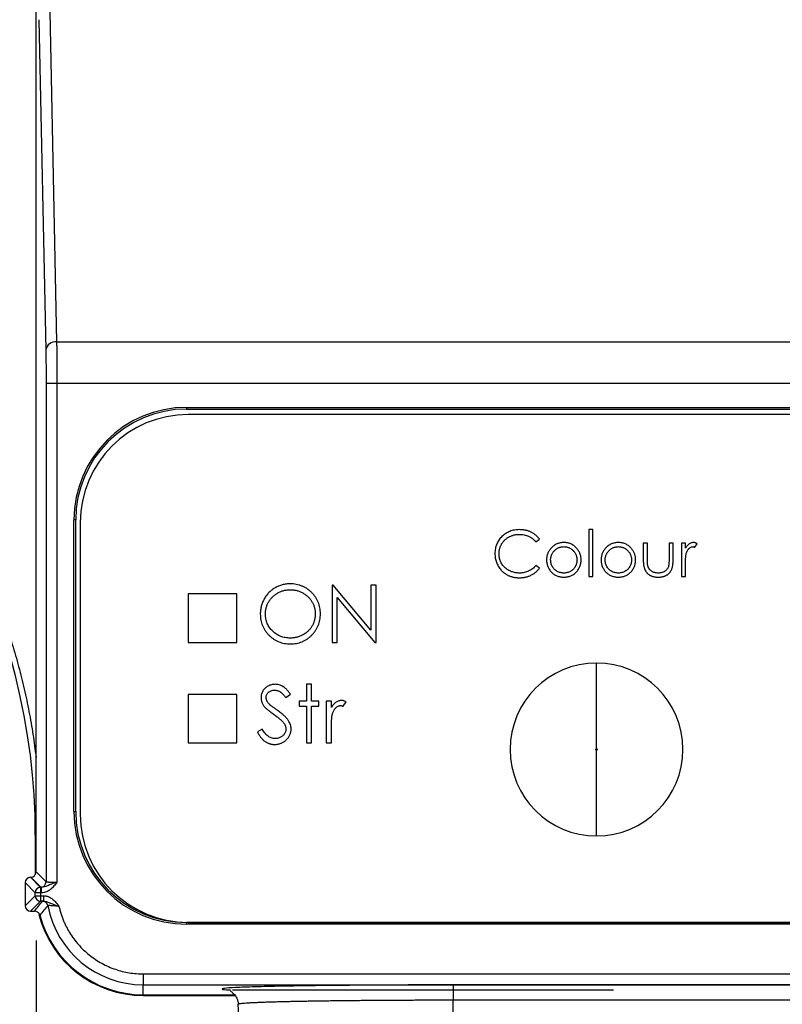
# Model space of a CAD drawing. Header units: millimetres. Extents: x 32 to 1365, y 32 to 1048.
# Tile 9 of 27: x 401 to 472, y 382 to 473. Entities that reach past the tile are written whole.
import ezdxf

# ---------------------------------------------------------------- set-up
doc = ezdxf.new("R2010")
doc.units = ezdxf.units.MM
doc.header["$LTSCALE"] = 5
doc.layers.add('DIMENSIONS', color=140, linetype='Continuous', lineweight=25)
doc.styles.add('SLDTEXTSTYLE0', font='TXT', dxfattribs={"width": 0.7})
doc.dimstyles.new('SLDDIMSTYLE1', dxfattribs={"dimtxt": 10.790039, "dimasz": 16.51, "dimexe": 0, "dimexo": 0.0625, "dimgap": 2.69751, "dimtad": 0, "dimtih": 1, "dimtoh": 1, "dimlfac": 0.5, "dimrnd": 1e-09, "dimzin": 12, "dimdsep": 46, "dimtxsty": 'SLDTEXTSTYLE0', "dimsah": 1, "dimcen": 0.09, "dimadec": 0, "dimazin": 3, "dimtfac": 1, "dimtofl": 0, "dimtmove": 0, "dimatfit": 3, "dimfxl": 0, "dimfrac": 2, "dimtolj": 1, "dimtzin": 12, "dimarcsym": 0})
doc.dimstyles.new('SLDDIMSTYLE2', dxfattribs={"dimtxt": 10.790039, "dimasz": 16.51, "dimexe": 0, "dimexo": 0.0625, "dimgap": 2.69751, "dimtad": 0, "dimtih": 1, "dimtoh": 1, "dimlfac": 0.5, "dimrnd": 1e-09, "dimzin": 12, "dimdsep": 46, "dimtxsty": 'SLDTEXTSTYLE0', "dimsah": 1, "dimcen": 0, "dimadec": 0, "dimazin": 3, "dimtfac": 1, "dimtofl": 0, "dimtmove": 0, "dimatfit": 3, "dimfxl": 0, "dimfrac": 2, "dimtolj": 1, "dimtzin": 12, "dimarcsym": 0})

# ---------------------------------------------------------------- blocks, each defined once
blk = doc.blocks.new('_D_1')
at = {"layer": 'DIMENSIONS'}
for p, q in [((271.642, 635.985), (271.642, 305.759)), ((402.712, 387.57), (402.712, 305.759)), ((271.642, 321.634), (307.346, 321.634)), ((321.967, 321.634), (318.344, 321.634)), ((318.344, 321.634), (318.344, 304.485)), ((354.031, 321.634), (357.654, 321.634)), ((357.654, 321.634), (357.654, 304.485)), ((402.712, 321.634), (368.652, 321.634)), ((318.344, 304.485), (321.967, 304.485)), ((357.654, 304.485), (354.031, 304.485))]:
    blk.add_line(p, q, dxfattribs=at)
for points in [[(271.642, 321.634), (288.152, 319.094), (288.152, 324.174)], [(402.712, 321.634), (386.202, 324.174), (386.202, 319.094)]]:
    blk.add_solid(points, dxfattribs=at)
at = {"layer": 'DIMENSIONS', "char_height": 10.5833, "attachment_point": 1, "style": 'SLDTEXTSTYLE0'}
for s, insert in [('65.5', (321.967, 337.693)), ('2.58', (321.967, 318.128))]:
    blk.add_mtext(s, dxfattribs=dict(at, insert=insert))
blk = doc.blocks.new('_D_7')
at = {"layer": 'DIMENSIONS'}
for p, q in [((402.712, 387.57), (402.712, 305.759)), ((534.572, 387.57), (534.572, 305.759)), ((402.712, 321.634), (438.107, 321.634)), ((452.728, 321.634), (449.104, 321.634)), ((449.104, 321.634), (449.104, 304.485)), ((484.791, 321.634), (488.415, 321.634)), ((488.415, 321.634), (488.415, 304.485)), ((534.572, 321.634), (499.412, 321.634)), ((449.104, 304.485), (452.728, 304.485)), ((488.415, 304.485), (484.791, 304.485))]:
    blk.add_line(p, q, dxfattribs=at)
for points in [[(402.712, 321.634), (419.222, 319.094), (419.222, 324.174)], [(534.572, 321.634), (518.062, 324.174), (518.062, 319.094)]]:
    blk.add_solid(points, dxfattribs=at)
at = {"layer": 'DIMENSIONS', "char_height": 10.5833, "attachment_point": 1, "style": 'SLDTEXTSTYLE0'}
for s, insert in [('65.9', (452.728, 337.693)), ('2.60', (452.728, 318.128))]:
    blk.add_mtext(s, dxfattribs=dict(at, insert=insert))
blk = doc.blocks.new('_D_11')
at = {"layer": 'DIMENSIONS'}
for p, q in [((357.029, 461.48), (270.77, 358.627)), ((197.558, 360.146), (193.935, 360.146)), ((193.935, 360.146), (193.935, 342.997)), ((229.622, 360.146), (233.245, 360.146)), ((233.245, 360.146), (233.245, 342.997)), ((270.77, 358.627), (239.02, 358.627)), ((193.935, 342.997), (197.558, 342.997)), ((233.245, 342.997), (229.622, 342.997))]:
    blk.add_line(p, q, dxfattribs=at)
blk.add_solid([(357.029, 461.48), (344.474, 450.462), (348.366, 447.198)], dxfattribs=at)
at = {"layer": 'DIMENSIONS', "char_height": 10.5833, "attachment_point": 1, "style": 'SLDTEXTSTYLE0'}
for s, insert in [('R113.9', (188.161, 376.204)), ('4.48', (197.558, 356.639))]:
    blk.add_mtext(s, dxfattribs=dict(at, insert=insert))

msp = doc.modelspace()

# ---------------------------------------------------------------- linework, layer by layer
for p, q in [((402.712, 404.515), (402.712, 475.049)), ((403.977, 473.55), (404.612, 442.984)), ((402.977, 472.784), (403.613, 442.218)), ((404.612, 442.984), (532.672, 442.984)), ((403.638, 439.153), (404.637, 439.153)), ((403.638, 439.153), (403.638, 392.994)), ((404.637, 439.153), (404.637, 392.969)), ((404.637, 439.153), (532.647, 439.153)), ((416.642, 436.904), (520.642, 436.904)), ((416.642, 436.904), (416.642, 436.747)), ((416.642, 436.747), (520.642, 436.747)), ((520.404, 436.247), (416.804, 436.247)), ((406.223, 399.49), (406.223, 426.485)), ((406.38, 426.485), (406.223, 426.485)), ((406.38, 399.49), (406.38, 426.485)), ((406.804, 426.247), (406.804, 399.247)), ((454.261, 425.589), (453.881, 425.589)), ((453.881, 425.589), (453.881, 421.247)), ((454.261, 421.247), (454.261, 425.589)), ((448.99, 424.449), (449.322, 424.704)), ((459.309, 424.341), (458.929, 424.341)), ((458.929, 424.341), (458.929, 422.863)), ((459.309, 422.906), (459.309, 424.341)), ((461.697, 424.341), (461.317, 424.341)), ((461.317, 424.341), (461.317, 422.906)), ((461.697, 422.835), (461.697, 424.341)), ((462.836, 424.341), (462.456, 424.341)), ((462.456, 424.341), (462.456, 421.247)), ((462.836, 423.885), (462.836, 424.341)), ((463.713, 423.96), (463.922, 424.289)), ((449.322, 422.026), (448.99, 422.278)), ((462.836, 421.247), (462.836, 422.287)), ((453.881, 421.247), (454.261, 421.247)), ((462.456, 421.247), (462.836, 421.247)), ((430.121, 420.439), (430.121, 415.147)), ((430.221, 420.439), (430.121, 420.439)), ((433.717, 416.274), (430.221, 420.439)), ((434.191, 420.439), (433.717, 420.439)), ((433.717, 420.439), (433.717, 416.274)), ((434.191, 415.147), (434.191, 420.439)), ((416.804, 419.647), (416.804, 415.147)), ((421.304, 419.647), (416.804, 419.647)), ((421.304, 415.147), (421.304, 419.647)), ((430.596, 415.147), (430.596, 419.302)), ((430.596, 419.302), (434.083, 415.147)), ((416.804, 415.147), (421.304, 415.147)), ((430.121, 415.147), (430.596, 415.147)), ((434.083, 415.147), (434.191, 415.147)), ((454.604, 405.31), (454.604, 413.247)), ((428.221, 411.274), (427.746, 411.274)), ((427.746, 411.274), (427.746, 409.714)), ((428.221, 409.714), (428.221, 411.274)), ((416.804, 410.347), (416.804, 405.847)), ((421.304, 410.347), (416.804, 410.347)), ((421.304, 405.847), (421.304, 410.347)), ((425.825, 410.053), (426.254, 410.379)), ((427.746, 409.714), (427.068, 409.714)), ((427.068, 409.714), (427.068, 409.239)), ((427.068, 409.239), (427.746, 409.239)), ((427.746, 409.239), (427.746, 405.847)), ((428.9, 409.714), (428.221, 409.714)), ((428.221, 405.847), (428.221, 409.239)), ((428.221, 409.239), (428.9, 409.239)), ((428.9, 409.239), (428.9, 409.714)), ((430.053, 409.714), (429.578, 409.714)), ((429.578, 409.714), (429.578, 405.847)), ((430.053, 409.145), (430.053, 409.714)), ((431.149, 409.238), (431.41, 409.649)), ((423.648, 407.136), (423.201, 406.868)), ((430.053, 405.847), (430.053, 407.147)), ((416.804, 405.847), (421.304, 405.847)), ((427.746, 405.847), (428.221, 405.847)), ((429.578, 405.847), (430.053, 405.847)), ((454.604, 397.247), (454.604, 405.184)), ((402.712, 393.92), (402.712, 404.515)), ((406.223, 399.49), (406.38, 399.49)), ((402.642, 397.313), (402.642, 393.665)), ((402.712, 397.313), (402.642, 397.313)), ((403.638, 392.994), (402.712, 393.92)), ((401.695, 392.92), (402.629, 391.986)), ((401.695, 392.92), (401.695, 390.776)), ((402.195, 393.42), (403.129, 392.486)), ((402.212, 393.42), (402.195, 393.42)), ((403.138, 392.494), (402.212, 393.42)), ((403.129, 391.986), (402.629, 391.986)), ((402.629, 391.71), (402.629, 391.986)), ((403.229, 392.486), (403.129, 392.486)), ((403.129, 392.486), (403.129, 391.986)), ((403.129, 391.986), (403.129, 391.71)), ((403.229, 391.986), (403.129, 391.986)), ((403.229, 391.986), (403.229, 392.486)), ((401.695, 390.776), (402.629, 391.71)), ((403.129, 391.211), (402.195, 390.277)), ((402.629, 391.71), (403.129, 391.71)), ((403.129, 391.71), (403.397, 391.71)), ((403.129, 391.71), (403.129, 391.211)), ((403.397, 391.211), (403.129, 391.211)), ((403.397, 391.71), (403.397, 391.211)), ((402.195, 390.277), (402.568, 390.277)), ((416.642, 389.228), (416.642, 389.07)), ((520.642, 389.228), (416.642, 389.228)), ((416.804, 389.247), (520.404, 389.247)), ((520.642, 389.07), (416.642, 389.07)), ((412.642, 384.472), (524.642, 384.472)), ((412.642, 384.472), (412.642, 383.472)), ((412.642, 383.472), (524.642, 383.472)), ((412.642, 382.547), (412.642, 383.472)), ((420.528, 382.999), (420.709, 382.989)), ((456.175, 382.977), (420.913, 382.977)), ((495.942, 383.456), (441.342, 383.456)), ((441.342, 383.456), (441.342, 382.035)), ((412.642, 382.547), (421.073, 382.547)), ((412.642, 382.477), (412.642, 382.547)), ((412.642, 382.477), (421.12, 382.477)), ((495.942, 382.035), (441.342, 382.035)), ((441.342, 378.695), (441.342, 382.035)), ((421.586, 378.695), (421.431, 381.661))]:
    msp.add_line(p, q)
for centre, radius, start, end in [((342.642, 397.313), 60, 0, 56.04044), ((404.52, 442.069), 0.919, 84.21068, 170.70519), ((416.642, 426.485), 10.419, 90, 180), ((416.642, 426.485), 10.262, 90, 180), ((416.804, 426.247), 10, 90, 180), ((454.604, 405.247), 8, 90, 270), ((454.604, 405.247), 8, 270, 90), ((416.642, 399.49), 10.419, 180, 270), ((416.642, 399.49), 10.262, 180, 270), ((416.804, 399.247), 10, 180, 270), ((403.137, 392.994), 0.5, 270.02044, 359.97956), ((403.129, 391.986), 0.5, 90.02044, 179.97956), ((403.129, 391.711), 0.5, 180.02044, 269.97956), ((403.305, 390.702), 0.5, 10.7802, 89.98377), ((412.642, 392.477), 9.005, 190.76397, 270), ((412.642, 392.477), 10, 194.46211, 270), ((412.642, 392.477), 9.93, 195.00592, 270)]:
    msp.add_arc(centre, radius, start, end)
for centre, major_axis in [((402.212, 393.92), (-0.354, 0.354)), ((402.195, 392.92), (0.354, -0.354)), ((402.195, 390.777), (0.354, 0.354))]:
    msp.add_ellipse(centre, major_axis=major_axis, ratio=0.999695, start_param=2.356347, end_param=3.926839)
for points, knots in [([(376.438, 447.494), (376.734, 447.293), (377.324, 446.891), (378.196, 446.268), (379.056, 445.632), (379.905, 444.981), (380.74, 444.316), (381.564, 443.637), (382.376, 442.942), (383.175, 442.233), (383.962, 441.51), (384.737, 440.772), (385.5, 440.02), (387.531, 437.945), (390.633, 434.352), (394.361, 428.931), (397.486, 423.141), (399.404, 418.411), (400.522, 414.971), (401.11, 412.914), (401.625, 410.839), (402.065, 408.748), (402.436, 406.64), (402.62, 405.224), (402.712, 404.515)], [0, 0, 0, 0, 0.020652, 0.041272, 0.061867, 0.082443, 0.103006, 0.123564, 0.144122, 0.164687, 0.185266, 0.205865, 0.22649, 0.247148, 0.373556, 0.500005, 0.626413, 0.752862, 0.794132, 0.835301, 0.876421, 0.917542, 0.958718, 1, 1, 1, 1]), ([(404.612, 442.984), (404.614, 442.916), (404.616, 442.781), (404.619, 442.562), (404.621, 442.333), (404.624, 442.095), (404.626, 441.847), (404.628, 441.593), (404.63, 441.333), (404.632, 441.067), (404.633, 440.798), (404.635, 440.525), (404.636, 440.251), (404.636, 439.976), (404.637, 439.701), (404.637, 439.427), (404.637, 439.244), (404.637, 439.153)], [0, 0, 0, 0, 0.070942, 0.141274, 0.210994, 0.280104, 0.348603, 0.41649, 0.483768, 0.550434, 0.61649, 0.681935, 0.746769, 0.810993, 0.874606, 0.937608, 1, 1, 1, 1]), ([(403.613, 442.218), (403.62, 441.844), (403.627, 441.371), (403.635, 440.317), (403.638, 439.735), (403.638, 439.153)], [0, 0, 0, 0, 0.5, 0.5, 1, 1, 1, 1]), ([(447.475, 425.589), (447.395, 425.587), (447.238, 425.583), (447.008, 425.553), (446.788, 425.504), (446.578, 425.434), (446.379, 425.344), (446.189, 425.235), (446.011, 425.105), (445.845, 424.956), (445.693, 424.794), (445.56, 424.621), (445.448, 424.438), (445.357, 424.246), (445.285, 424.045), (445.234, 423.834), (445.203, 423.614), (445.199, 423.464), (445.197, 423.388)], [0, 0, 0, 0, 0.067672, 0.133185, 0.196585, 0.258754, 0.320345, 0.381783, 0.443742, 0.507257, 0.57053, 0.631765, 0.692252, 0.751986, 0.812045, 0.872986, 0.935442, 1, 1, 1, 1]), ([(449.322, 424.704), (449.296, 424.738), (449.245, 424.806), (449.161, 424.903), (449.07, 424.993), (448.976, 425.078), (448.875, 425.156), (448.769, 425.229), (448.658, 425.296), (448.542, 425.357), (448.421, 425.411), (448.296, 425.459), (448.168, 425.5), (448.036, 425.532), (447.901, 425.557), (447.763, 425.576), (447.62, 425.587), (447.524, 425.588), (447.475, 425.589)], [0, 0, 0, 0, 0.060488, 0.120645, 0.180372, 0.240194, 0.299808, 0.36026, 0.42121, 0.482873, 0.54493, 0.607605, 0.670733, 0.734318, 0.798785, 0.864317, 0.931452, 1, 1, 1, 1]), ([(445.577, 423.359), (445.578, 423.401), (445.579, 423.484), (445.591, 423.605), (445.61, 423.724), (445.636, 423.84), (445.67, 423.952), (445.712, 424.061), (445.76, 424.168), (445.817, 424.27), (445.881, 424.368), (445.95, 424.463), (446.026, 424.551), (446.108, 424.634), (446.197, 424.713), (446.291, 424.786), (446.392, 424.854), (446.498, 424.916), (446.609, 424.971), (446.721, 425.021), (446.838, 425.062), (446.956, 425.096), (447.076, 425.122), (447.199, 425.14), (447.325, 425.153), (447.409, 425.154), (447.451, 425.155)], [0, 0, 0, 0, 0.043076, 0.085457, 0.126681, 0.167541, 0.208224, 0.248373, 0.288616, 0.329131, 0.369595, 0.41002, 0.450117, 0.490508, 0.531182, 0.572314, 0.614075, 0.656879, 0.699847, 0.74235, 0.784597, 0.827248, 0.869537, 0.912498, 0.956045, 1, 1, 1, 1]), ([(447.451, 425.155), (447.529, 425.153), (447.68, 425.149), (447.902, 425.114), (448.115, 425.058), (448.283, 424.992), (448.413, 424.928), (448.506, 424.876), (448.595, 424.818), (448.682, 424.756), (448.764, 424.686), (448.843, 424.612), (448.919, 424.534), (448.966, 424.477), (448.99, 424.449)], [0, 0, 0, 0, 0.131817, 0.259156, 0.383852, 0.507544, 0.569027, 0.63015, 0.690705, 0.751706, 0.812879, 0.874525, 0.936837, 1, 1, 1, 1]), ([(450.398, 423.883), (450.364, 423.844), (450.297, 423.767), (450.21, 423.642), (450.137, 423.512), (450.077, 423.377), (450.03, 423.237), (449.997, 423.091), (449.978, 422.94), (449.975, 422.837), (449.974, 422.785)], [0, 0, 0, 0, 0.128411, 0.253759, 0.377286, 0.498912, 0.621321, 0.744762, 0.871081, 1, 1, 1, 1]), ([(450.353, 422.783), (450.355, 422.825), (450.357, 422.907), (450.374, 423.028), (450.402, 423.145), (450.441, 423.257), (450.493, 423.364), (450.555, 423.466), (450.628, 423.564), (450.712, 423.656), (450.803, 423.74), (450.9, 423.813), (451.002, 423.876), (451.108, 423.927), (451.218, 423.966), (451.333, 423.994), (451.452, 424.012), (451.534, 424.014), (451.575, 424.015)], [0, 0, 0, 0, 0.065164, 0.128232, 0.190209, 0.251687, 0.312668, 0.374443, 0.437599, 0.502359, 0.567416, 0.63022, 0.69162, 0.752601, 0.812835, 0.873956, 0.936154, 1, 1, 1, 1]), ([(451.576, 424.395), (451.518, 424.394), (451.404, 424.391), (451.237, 424.365), (451.077, 424.326), (450.925, 424.269), (450.78, 424.197), (450.644, 424.108), (450.514, 424.005), (450.437, 423.924), (450.398, 423.883)], [0, 0, 0, 0, 0.1313, 0.258712, 0.382089, 0.503564, 0.625181, 0.747287, 0.871502, 1, 1, 1, 1]), ([(451.575, 424.015), (451.615, 424.014), (451.696, 424.011), (451.815, 423.994), (451.93, 423.966), (452.04, 423.927), (452.146, 423.876), (452.247, 423.813), (452.344, 423.74), (452.436, 423.656), (452.52, 423.565), (452.593, 423.466), (452.657, 423.364), (452.708, 423.257), (452.747, 423.145), (452.775, 423.028), (452.792, 422.907), (452.795, 422.825), (452.796, 422.783)], [0, 0, 0, 0, 0.063427, 0.125645, 0.186359, 0.247027, 0.307631, 0.36905, 0.431875, 0.496953, 0.56203, 0.625207, 0.687231, 0.748232, 0.80973, 0.871726, 0.934815, 1, 1, 1, 1]), ([(452.752, 423.885), (452.712, 423.926), (452.635, 424.006), (452.506, 424.11), (452.369, 424.198), (452.226, 424.271), (452.074, 424.326), (451.915, 424.365), (451.748, 424.391), (451.634, 424.394), (451.576, 424.395)], [0, 0, 0, 0, 0.128486, 0.253129, 0.375307, 0.496196, 0.617866, 0.741668, 0.868249, 1, 1, 1, 1]), ([(453.176, 422.785), (453.174, 422.837), (453.172, 422.94), (453.152, 423.092), (453.119, 423.238), (453.072, 423.379), (453.013, 423.514), (452.938, 423.644), (452.853, 423.769), (452.785, 423.846), (452.752, 423.885)], [0, 0, 0, 0, 0.129366, 0.255435, 0.378632, 0.501466, 0.623494, 0.746166, 0.871843, 1, 1, 1, 1]), ([(455.445, 423.883), (455.411, 423.844), (455.344, 423.767), (455.258, 423.642), (455.185, 423.512), (455.125, 423.377), (455.078, 423.237), (455.045, 423.091), (455.025, 422.94), (455.022, 422.837), (455.021, 422.785)], [0, 0, 0, 0, 0.128411, 0.253759, 0.377286, 0.498912, 0.621321, 0.744762, 0.871081, 1, 1, 1, 1]), ([(455.401, 422.783), (455.402, 422.825), (455.404, 422.907), (455.422, 423.028), (455.45, 423.145), (455.488, 423.257), (455.54, 423.364), (455.602, 423.466), (455.676, 423.564), (455.759, 423.656), (455.85, 423.74), (455.948, 423.813), (456.049, 423.876), (456.155, 423.927), (456.266, 423.966), (456.381, 423.994), (456.5, 424.012), (456.581, 424.014), (456.622, 424.015)], [0, 0, 0, 0, 0.065164, 0.128232, 0.190209, 0.251687, 0.312668, 0.374443, 0.437599, 0.502359, 0.567416, 0.63022, 0.69162, 0.752601, 0.812835, 0.873956, 0.936154, 1, 1, 1, 1]), ([(456.624, 424.395), (456.566, 424.394), (456.451, 424.391), (456.284, 424.365), (456.124, 424.326), (455.972, 424.269), (455.827, 424.197), (455.691, 424.108), (455.561, 424.005), (455.484, 423.924), (455.445, 423.883)], [0, 0, 0, 0, 0.1313, 0.258712, 0.382089, 0.503564, 0.625181, 0.747287, 0.871502, 1, 1, 1, 1]), ([(456.622, 424.015), (456.663, 424.014), (456.744, 424.011), (456.862, 423.994), (456.977, 423.966), (457.088, 423.927), (457.193, 423.876), (457.295, 423.813), (457.392, 423.74), (457.483, 423.656), (457.568, 423.565), (457.641, 423.466), (457.704, 423.364), (457.756, 423.257), (457.794, 423.145), (457.822, 423.028), (457.84, 422.907), (457.842, 422.825), (457.843, 422.783)], [0, 0, 0, 0, 0.063427, 0.125645, 0.186359, 0.247027, 0.307631, 0.36905, 0.431875, 0.496953, 0.56203, 0.625207, 0.687231, 0.748232, 0.80973, 0.871726, 0.934815, 1, 1, 1, 1]), ([(457.799, 423.885), (457.76, 423.926), (457.682, 424.006), (457.553, 424.11), (457.417, 424.198), (457.273, 424.271), (457.121, 424.326), (456.962, 424.365), (456.796, 424.391), (456.682, 424.394), (456.624, 424.395)], [0, 0, 0, 0, 0.128486, 0.253129, 0.375307, 0.496196, 0.617866, 0.741668, 0.868249, 1, 1, 1, 1]), ([(458.223, 422.785), (458.222, 422.837), (458.219, 422.94), (458.199, 423.092), (458.166, 423.238), (458.119, 423.379), (458.06, 423.514), (457.986, 423.644), (457.9, 423.769), (457.833, 423.846), (457.799, 423.885)], [0, 0, 0, 0, 0.129366, 0.255435, 0.378632, 0.501466, 0.623494, 0.746166, 0.871843, 1, 1, 1, 1]), ([(463.591, 424.395), (463.557, 424.393), (463.489, 424.39), (463.388, 424.367), (463.29, 424.329), (463.192, 424.276), (463.098, 424.205), (463.007, 424.116), (462.918, 424.009), (462.864, 423.928), (462.836, 423.885)], [0, 0, 0, 0, 0.107158, 0.213886, 0.324683, 0.439459, 0.561633, 0.693888, 0.839941, 1, 1, 1, 1]), ([(462.904, 423.348), (462.912, 423.376), (462.927, 423.43), (462.953, 423.507), (462.982, 423.578), (463.013, 423.644), (463.047, 423.705), (463.083, 423.76), (463.122, 423.809), (463.176, 423.865), (463.246, 423.924), (463.335, 423.976), (463.426, 424.009), (463.488, 424.013), (463.519, 424.015)], [0, 0, 0, 0, 0.08796, 0.171717, 0.250668, 0.325882, 0.396881, 0.463575, 0.52807, 0.589688, 0.704809, 0.808662, 0.906193, 1, 1, 1, 1]), ([(463.519, 424.015), (463.533, 424.014), (463.563, 424.013), (463.609, 424.002), (463.66, 423.983), (463.695, 423.968), (463.713, 423.96)], [0, 0, 0, 0, 0.205017, 0.43977, 0.704861, 1, 1, 1, 1]), ([(463.922, 424.289), (463.893, 424.305), (463.839, 424.336), (463.754, 424.37), (463.672, 424.391), (463.617, 424.393), (463.591, 424.395)], [0, 0, 0, 0, 0.279676, 0.536477, 0.774722, 1, 1, 1, 1]), ([(445.197, 423.388), (445.199, 423.316), (445.202, 423.173), (445.229, 422.964), (445.269, 422.762), (445.328, 422.569), (445.404, 422.383), (445.497, 422.206), (445.606, 422.036), (445.691, 421.931), (445.734, 421.879)], [0, 0, 0, 0, 0.132689, 0.261042, 0.386386, 0.509266, 0.63122, 0.752844, 0.875671, 1, 1, 1, 1]), ([(447.478, 421.573), (447.411, 421.574), (447.279, 421.576), (447.086, 421.602), (446.902, 421.641), (446.726, 421.697), (446.56, 421.77), (446.402, 421.858), (446.253, 421.963), (446.115, 422.082), (445.989, 422.212), (445.879, 422.353), (445.785, 422.501), (445.71, 422.658), (445.649, 422.822), (445.609, 422.994), (445.582, 423.174), (445.579, 423.297), (445.577, 423.359)], [0, 0, 0, 0, 0.068959, 0.135498, 0.199771, 0.262666, 0.324516, 0.386081, 0.448275, 0.51116, 0.573674, 0.634571, 0.694424, 0.753854, 0.813274, 0.87371, 0.935677, 1, 1, 1, 1]), ([(458.929, 422.863), (458.929, 422.81), (458.93, 422.707), (458.937, 422.559), (458.948, 422.421), (458.965, 422.293), (458.986, 422.175), (459.012, 422.068), (459.044, 421.971), (459.079, 421.883), (459.121, 421.803), (459.167, 421.729), (459.217, 421.658), (459.272, 421.591), (459.333, 421.53), (459.398, 421.473), (459.468, 421.421), (459.543, 421.373), (459.623, 421.331), (459.708, 421.293), (459.798, 421.263), (459.892, 421.237), (459.991, 421.217), (460.095, 421.203), (460.204, 421.194), (460.278, 421.193), (460.315, 421.193)], [0, 0, 0, 0, 0.063476, 0.122933, 0.178121, 0.229818, 0.277417, 0.321787, 0.362465, 0.399904, 0.435424, 0.470466, 0.505029, 0.539489, 0.573809, 0.608451, 0.643613, 0.679014, 0.715151, 0.752231, 0.789904, 0.828929, 0.869466, 0.911273, 0.954848, 1, 1, 1, 1]), ([(459.369, 422.182), (459.364, 422.201), (459.353, 422.24), (459.341, 422.305), (459.331, 422.38), (459.323, 422.466), (459.317, 422.561), (459.311, 422.667), (459.309, 422.783), (459.309, 422.864), (459.309, 422.906)], [0, 0, 0, 0, 0.078285, 0.168329, 0.272968, 0.390068, 0.522064, 0.66788, 0.826383, 1, 1, 1, 1]), ([(460.315, 421.193), (460.353, 421.193), (460.427, 421.194), (460.535, 421.203), (460.639, 421.217), (460.738, 421.237), (460.832, 421.263), (460.921, 421.293), (461.005, 421.331), (461.085, 421.373), (461.159, 421.42), (461.229, 421.473), (461.294, 421.53), (461.354, 421.59), (461.408, 421.657), (461.46, 421.725), (461.504, 421.8), (461.546, 421.879), (461.581, 421.966), (461.613, 422.061), (461.639, 422.166), (461.66, 422.281), (461.677, 422.405), (461.688, 422.54), (461.695, 422.684), (461.696, 422.783), (461.697, 422.835)], [0, 0, 0, 0, 0.046061, 0.08984, 0.132171, 0.173216, 0.212399, 0.250545, 0.287775, 0.324061, 0.359907, 0.395235, 0.429826, 0.464576, 0.498985, 0.533903, 0.568911, 0.604572, 0.642163, 0.682698, 0.726289, 0.773809, 0.824452, 0.879304, 0.93779, 1, 1, 1, 1]), ([(461.317, 422.906), (461.317, 422.86), (461.317, 422.772), (461.313, 422.647), (461.309, 422.534), (461.302, 422.433), (461.293, 422.345), (461.282, 422.269), (461.27, 422.206), (461.259, 422.169), (461.254, 422.152)], [0, 0, 0, 0, 0.181047, 0.346506, 0.495245, 0.628535, 0.745409, 0.845926, 0.930307, 1, 1, 1, 1]), ([(462.836, 422.287), (462.836, 422.351), (462.836, 422.473), (462.84, 422.647), (462.845, 422.805), (462.853, 422.946), (462.861, 423.071), (462.873, 423.178), (462.886, 423.27), (462.898, 423.324), (462.904, 423.348)], [0, 0, 0, 0, 0.179823, 0.343762, 0.491834, 0.624109, 0.7414, 0.843062, 0.929145, 1, 1, 1, 1]), ([(448.99, 422.278), (448.939, 422.222), (448.838, 422.112), (448.671, 421.968), (448.495, 421.846), (448.31, 421.745), (448.115, 421.668), (447.91, 421.613), (447.697, 421.579), (447.552, 421.575), (447.478, 421.573)], [0, 0, 0, 0, 0.132189, 0.259091, 0.382819, 0.50406, 0.625245, 0.747051, 0.871485, 1, 1, 1, 1]), ([(447.48, 421.138), (447.528, 421.139), (447.623, 421.14), (447.764, 421.152), (447.901, 421.169), (448.035, 421.195), (448.165, 421.228), (448.292, 421.268), (448.415, 421.314), (448.535, 421.369), (448.65, 421.43), (448.761, 421.497), (448.868, 421.57), (448.968, 421.65), (449.065, 421.735), (449.156, 421.826), (449.242, 421.923), (449.295, 421.992), (449.322, 422.026)], [0, 0, 0, 0, 0.067899, 0.133987, 0.199215, 0.263039, 0.326471, 0.388856, 0.45078, 0.512609, 0.574054, 0.635137, 0.695721, 0.756273, 0.816525, 0.876947, 0.938326, 1, 1, 1, 1]), ([(449.974, 422.785), (449.975, 422.733), (449.977, 422.629), (449.999, 422.477), (450.034, 422.329), (450.083, 422.187), (450.146, 422.049), (450.224, 421.917), (450.315, 421.789), (450.42, 421.668), (450.535, 421.557), (450.659, 421.46), (450.792, 421.377), (450.934, 421.31), (451.083, 421.257), (451.24, 421.219), (451.405, 421.197), (451.519, 421.194), (451.576, 421.193)], [0, 0, 0, 0, 0.062337, 0.123182, 0.183034, 0.242866, 0.302517, 0.363315, 0.425069, 0.489042, 0.553087, 0.615445, 0.677286, 0.739175, 0.801676, 0.865365, 0.931258, 1, 1, 1, 1]), ([(451.575, 421.573), (451.52, 421.574), (451.412, 421.577), (451.254, 421.609), (451.102, 421.657), (450.959, 421.725), (450.827, 421.81), (450.707, 421.913), (450.603, 422.033), (450.514, 422.166), (450.443, 422.311), (450.391, 422.463), (450.359, 422.621), (450.355, 422.729), (450.353, 422.783)], [0, 0, 0, 0, 0.08559, 0.168953, 0.251283, 0.334069, 0.416351, 0.497655, 0.580166, 0.664159, 0.748512, 0.831821, 0.915267, 1, 1, 1, 1]), ([(452.796, 422.783), (452.794, 422.729), (452.79, 422.621), (452.758, 422.463), (452.706, 422.311), (452.634, 422.167), (452.546, 422.033), (452.442, 421.913), (452.322, 421.811), (452.189, 421.725), (452.046, 421.657), (451.895, 421.609), (451.737, 421.577), (451.629, 421.574), (451.575, 421.573)], [0, 0, 0, 0, 0.084748, 0.168209, 0.251534, 0.336098, 0.420107, 0.50234, 0.583995, 0.666292, 0.749092, 0.831017, 0.914394, 1, 1, 1, 1]), ([(451.576, 421.193), (451.634, 421.194), (451.746, 421.197), (451.911, 421.22), (452.068, 421.257), (452.217, 421.31), (452.358, 421.377), (452.49, 421.46), (452.615, 421.557), (452.73, 421.668), (452.834, 421.789), (452.925, 421.917), (453.003, 422.049), (453.066, 422.187), (453.115, 422.329), (453.15, 422.477), (453.172, 422.629), (453.174, 422.733), (453.176, 422.785)], [0, 0, 0, 0, 0.068492, 0.134134, 0.197903, 0.260483, 0.322146, 0.383778, 0.446215, 0.510341, 0.574395, 0.636226, 0.697102, 0.756828, 0.816735, 0.876663, 0.937584, 1, 1, 1, 1]), ([(455.021, 422.785), (455.022, 422.733), (455.024, 422.629), (455.047, 422.477), (455.081, 422.329), (455.131, 422.187), (455.194, 422.049), (455.271, 421.917), (455.363, 421.789), (455.467, 421.668), (455.582, 421.557), (455.707, 421.46), (455.84, 421.377), (455.981, 421.31), (456.13, 421.257), (456.288, 421.219), (456.453, 421.197), (456.566, 421.194), (456.624, 421.193)], [0, 0, 0, 0, 0.062337, 0.123182, 0.183034, 0.242866, 0.302517, 0.363315, 0.425069, 0.489042, 0.553087, 0.615445, 0.677286, 0.739175, 0.801676, 0.865365, 0.931258, 1, 1, 1, 1]), ([(456.622, 421.573), (456.567, 421.574), (456.459, 421.577), (456.301, 421.609), (456.15, 421.657), (456.007, 421.725), (455.874, 421.81), (455.755, 421.913), (455.65, 422.033), (455.561, 422.166), (455.49, 422.311), (455.438, 422.463), (455.407, 422.621), (455.403, 422.729), (455.401, 422.783)], [0, 0, 0, 0, 0.08559, 0.168953, 0.251283, 0.334069, 0.416351, 0.497655, 0.580166, 0.664159, 0.748512, 0.831821, 0.915267, 1, 1, 1, 1]), ([(457.843, 422.783), (457.841, 422.729), (457.837, 422.621), (457.806, 422.463), (457.754, 422.311), (457.682, 422.167), (457.593, 422.033), (457.489, 421.913), (457.369, 421.811), (457.237, 421.725), (457.094, 421.657), (456.942, 421.609), (456.785, 421.577), (456.677, 421.574), (456.622, 421.573)], [0, 0, 0, 0, 0.084748, 0.168209, 0.251534, 0.336098, 0.420107, 0.50234, 0.583995, 0.666292, 0.749092, 0.831017, 0.914394, 1, 1, 1, 1]), ([(456.624, 421.193), (456.681, 421.194), (456.794, 421.197), (456.958, 421.22), (457.115, 421.257), (457.264, 421.31), (457.405, 421.377), (457.537, 421.46), (457.662, 421.557), (457.777, 421.668), (457.881, 421.789), (457.973, 421.917), (458.05, 422.049), (458.113, 422.187), (458.163, 422.329), (458.197, 422.477), (458.22, 422.629), (458.222, 422.733), (458.223, 422.785)], [0, 0, 0, 0, 0.068492, 0.134134, 0.197903, 0.260483, 0.322146, 0.383778, 0.446215, 0.510341, 0.574395, 0.636226, 0.697102, 0.756828, 0.816735, 0.876663, 0.937584, 1, 1, 1, 1]), ([(460.319, 421.573), (460.262, 421.575), (460.152, 421.578), (459.992, 421.609), (459.845, 421.661), (459.733, 421.721), (459.651, 421.777), (459.596, 421.825), (459.544, 421.875), (459.499, 421.929), (459.459, 421.987), (459.422, 422.048), (459.393, 422.114), (459.377, 422.159), (459.369, 422.182)], [0, 0, 0, 0, 0.140305, 0.272971, 0.400766, 0.525455, 0.586839, 0.646464, 0.70539, 0.764029, 0.821914, 0.880284, 0.939513, 1, 1, 1, 1]), ([(461.254, 422.152), (461.237, 422.11), (461.203, 422.026), (461.124, 421.914), (461.03, 421.814), (460.916, 421.728), (460.787, 421.658), (460.643, 421.608), (460.485, 421.578), (460.375, 421.575), (460.319, 421.573)], [0, 0, 0, 0, 0.115661, 0.229984, 0.346404, 0.466957, 0.591629, 0.720163, 0.855368, 1, 1, 1, 1]), ([(445.734, 421.879), (445.761, 421.849), (445.814, 421.788), (445.9, 421.705), (445.989, 421.626), (446.082, 421.554), (446.179, 421.488), (446.279, 421.427), (446.383, 421.371), (446.49, 421.322), (446.602, 421.279), (446.717, 421.242), (446.835, 421.209), (446.957, 421.184), (447.082, 421.163), (447.212, 421.15), (447.345, 421.139), (447.435, 421.139), (447.48, 421.138)], [0, 0, 0, 0, 0.061868, 0.123052, 0.183446, 0.243244, 0.303001, 0.362802, 0.422604, 0.483004, 0.54382, 0.605246, 0.667586, 0.73122, 0.796083, 0.86225, 0.930337, 1, 1, 1, 1]), ([(426.22, 420.574), (426.159, 420.574), (426.037, 420.572), (425.857, 420.553), (425.68, 420.525), (425.506, 420.484), (425.335, 420.432), (425.168, 420.368), (425.003, 420.294), (424.843, 420.207), (424.689, 420.111), (424.542, 420.005), (424.404, 419.89), (424.275, 419.767), (424.152, 419.636), (424.04, 419.493), (423.934, 419.344), (423.839, 419.186), (423.753, 419.021), (423.677, 418.853), (423.615, 418.681), (423.562, 418.505), (423.522, 418.326), (423.494, 418.143), (423.475, 417.958), (423.473, 417.832), (423.472, 417.77)], [0, 0, 0, 0, 0.041996, 0.083453, 0.124502, 0.165114, 0.205951, 0.246961, 0.288008, 0.329916, 0.371661, 0.413015, 0.454025, 0.494874, 0.535911, 0.57718, 0.618985, 0.661557, 0.703994, 0.746247, 0.788082, 0.829848, 0.87188, 0.914127, 0.956791, 1, 1, 1, 1]), ([(429.035, 417.795), (429.033, 417.891), (429.028, 418.08), (428.989, 418.357), (428.927, 418.623), (428.837, 418.877), (428.723, 419.12), (428.584, 419.351), (428.418, 419.569), (428.229, 419.774), (428.024, 419.962), (427.802, 420.126), (427.568, 420.265), (427.323, 420.379), (427.063, 420.465), (426.793, 420.53), (426.51, 420.567), (426.318, 420.572), (426.22, 420.574)], [0, 0, 0, 0, 0.065131, 0.12839, 0.18983, 0.250655, 0.310909, 0.371769, 0.433475, 0.497029, 0.560599, 0.622738, 0.683886, 0.745011, 0.806587, 0.869251, 0.93343, 1, 1, 1, 1]), ([(423.947, 417.772), (423.948, 417.824), (423.949, 417.926), (423.965, 418.079), (423.987, 418.227), (424.022, 418.372), (424.064, 418.513), (424.116, 418.651), (424.179, 418.785), (424.25, 418.914), (424.33, 419.039), (424.416, 419.158), (424.512, 419.269), (424.614, 419.375), (424.724, 419.474), (424.841, 419.566), (424.965, 419.652), (425.096, 419.73), (425.232, 419.8), (425.37, 419.863), (425.511, 419.914), (425.653, 419.958), (425.798, 419.991), (425.945, 420.014), (426.093, 420.03), (426.193, 420.031), (426.243, 420.032)], [0, 0, 0, 0, 0.043502, 0.086007, 0.12793, 0.16926, 0.210345, 0.251443, 0.292601, 0.333775, 0.375136, 0.416199, 0.457109, 0.497904, 0.538956, 0.580444, 0.62254, 0.665257, 0.708258, 0.750369, 0.792298, 0.833753, 0.875016, 0.916355, 0.957977, 1, 1, 1, 1]), ([(426.243, 420.032), (426.294, 420.031), (426.396, 420.03), (426.546, 420.014), (426.695, 419.991), (426.843, 419.958), (426.987, 419.914), (427.13, 419.862), (427.271, 419.801), (427.408, 419.73), (427.541, 419.652), (427.666, 419.567), (427.785, 419.476), (427.896, 419.378), (427.998, 419.273), (428.093, 419.164), (428.18, 419.046), (428.26, 418.924), (428.331, 418.796), (428.392, 418.664), (428.445, 418.529), (428.487, 418.39), (428.52, 418.246), (428.543, 418.099), (428.559, 417.949), (428.56, 417.847), (428.561, 417.796)], [0, 0, 0, 0, 0.042619, 0.084834, 0.126762, 0.168896, 0.210921, 0.253132, 0.29606, 0.339328, 0.382559, 0.424737, 0.466514, 0.507594, 0.548181, 0.588871, 0.629463, 0.67033, 0.71125, 0.751751, 0.792024, 0.832547, 0.873527, 0.91487, 0.957085, 1, 1, 1, 1]), ([(423.472, 417.77), (423.475, 417.676), (423.479, 417.491), (423.519, 417.22), (423.581, 416.958), (423.671, 416.708), (423.785, 416.468), (423.924, 416.238), (424.089, 416.02), (424.277, 415.815), (424.483, 415.627), (424.703, 415.462), (424.936, 415.323), (425.179, 415.208), (425.433, 415.12), (425.7, 415.058), (425.977, 415.018), (426.167, 415.014), (426.262, 415.011)], [0, 0, 0, 0, 0.064365, 0.12685, 0.187996, 0.248548, 0.309, 0.370295, 0.432507, 0.496733, 0.560974, 0.62372, 0.68543, 0.746541, 0.807928, 0.870253, 0.934181, 1, 1, 1, 1]), ([(426.243, 415.554), (426.165, 415.556), (426.012, 415.559), (425.787, 415.591), (425.57, 415.64), (425.362, 415.712), (425.162, 415.802), (424.971, 415.913), (424.789, 416.044), (424.618, 416.194), (424.461, 416.358), (424.323, 416.532), (424.207, 416.717), (424.113, 416.911), (424.037, 417.113), (423.986, 417.324), (423.953, 417.545), (423.949, 417.695), (423.947, 417.772)], [0, 0, 0, 0, 0.065683, 0.129514, 0.191673, 0.253463, 0.31474, 0.376496, 0.439332, 0.50382, 0.568173, 0.630417, 0.691414, 0.75185, 0.812253, 0.873101, 0.935496, 1, 1, 1, 1]), ([(428.561, 417.796), (428.56, 417.744), (428.559, 417.642), (428.543, 417.491), (428.52, 417.342), (428.487, 417.198), (428.445, 417.057), (428.392, 416.92), (428.331, 416.786), (428.26, 416.656), (428.181, 416.531), (428.094, 416.413), (428, 416.301), (427.898, 416.197), (427.788, 416.1), (427.673, 416.008), (427.548, 415.925), (427.417, 415.847), (427.281, 415.779), (427.142, 415.718), (426.999, 415.668), (426.854, 415.627), (426.705, 415.594), (426.554, 415.571), (426.399, 415.556), (426.296, 415.555), (426.243, 415.554)], [0, 0, 0, 0, 0.043044, 0.085389, 0.126864, 0.167973, 0.208904, 0.249572, 0.290451, 0.331729, 0.372935, 0.413432, 0.453997, 0.494428, 0.535129, 0.576047, 0.617653, 0.660059, 0.702631, 0.744734, 0.786584, 0.828564, 0.870823, 0.913462, 0.956367, 1, 1, 1, 1]), ([(426.262, 415.011), (426.358, 415.014), (426.545, 415.018), (426.82, 415.058), (427.083, 415.12), (427.335, 415.21), (427.578, 415.323), (427.807, 415.465), (428.027, 415.629), (428.232, 415.818), (428.419, 416.024), (428.584, 416.244), (428.725, 416.476), (428.838, 416.718), (428.927, 416.972), (428.989, 417.237), (429.028, 417.512), (429.033, 417.7), (429.035, 417.795)], [0, 0, 0, 0, 0.065227, 0.128329, 0.189845, 0.250754, 0.311545, 0.372864, 0.435313, 0.499433, 0.563569, 0.626211, 0.687612, 0.748622, 0.80968, 0.871431, 0.934773, 1, 1, 1, 1]), ([(424.844, 411.274), (424.785, 411.272), (424.67, 411.268), (424.499, 411.238), (424.335, 411.185), (424.179, 411.115), (424.037, 411.026), (423.907, 410.923), (423.798, 410.801), (423.704, 410.668), (423.631, 410.523), (423.579, 410.368), (423.546, 410.206), (423.542, 410.095), (423.54, 410.039)], [0, 0, 0, 0, 0.088011, 0.173453, 0.258981, 0.344477, 0.428624, 0.510285, 0.591203, 0.672539, 0.75372, 0.83422, 0.916215, 1, 1, 1, 1]), ([(426.254, 410.379), (426.224, 410.42), (426.165, 410.5), (426.074, 410.613), (425.985, 410.717), (425.897, 410.81), (425.81, 410.893), (425.725, 410.966), (425.64, 411.03), (425.53, 411.099), (425.388, 411.169), (425.213, 411.231), (425.03, 411.268), (424.906, 411.272), (424.844, 411.274)], [0, 0, 0, 0, 0.08781, 0.171287, 0.249314, 0.322873, 0.391692, 0.456396, 0.516354, 0.573206, 0.68117, 0.786748, 0.892767, 1, 1, 1, 1]), ([(424.015, 410.062), (424.018, 410.107), (424.023, 410.197), (424.065, 410.325), (424.135, 410.441), (424.231, 410.542), (424.347, 410.627), (424.481, 410.688), (424.631, 410.726), (424.736, 410.73), (424.791, 410.732)], [0, 0, 0, 0, 0.119226, 0.234105, 0.349644, 0.471586, 0.597629, 0.724097, 0.856927, 1, 1, 1, 1]), ([(424.364, 409.378), (424.333, 409.409), (424.274, 409.467), (424.196, 409.556), (424.135, 409.642), (424.089, 409.726), (424.055, 409.809), (424.034, 409.893), (424.017, 409.977), (424.016, 410.033), (424.015, 410.062)], [0, 0, 0, 0, 0.165744, 0.313927, 0.446588, 0.565884, 0.677061, 0.785254, 0.892715, 1, 1, 1, 1]), ([(424.791, 410.732), (424.835, 410.73), (424.921, 410.727), (425.047, 410.702), (425.168, 410.66), (425.264, 410.611), (425.341, 410.561), (425.402, 410.515), (425.466, 410.459), (425.531, 410.395), (425.602, 410.323), (425.673, 410.241), (425.749, 410.151), (425.799, 410.087), (425.825, 410.053)], [0, 0, 0, 0, 0.101455, 0.200408, 0.298802, 0.39856, 0.451527, 0.511449, 0.576801, 0.647817, 0.725816, 0.810371, 0.901531, 1, 1, 1, 1]), ([(423.54, 410.039), (423.541, 410.004), (423.542, 409.932), (423.557, 409.826), (423.58, 409.722), (423.614, 409.621), (423.654, 409.52), (423.706, 409.422), (423.767, 409.326), (423.813, 409.265), (423.836, 409.234)], [0, 0, 0, 0, 0.122447, 0.244606, 0.366278, 0.487333, 0.611736, 0.737441, 0.866493, 1, 1, 1, 1]), ([(423.836, 409.234), (423.853, 409.214), (423.89, 409.169), (423.957, 409.101), (424.042, 409.025), (424.142, 408.939), (424.259, 408.845), (424.392, 408.742), (424.541, 408.63), (424.647, 408.554), (424.703, 408.514)], [0, 0, 0, 0, 0.069218, 0.154169, 0.25448, 0.371643, 0.504432, 0.652918, 0.818465, 1, 1, 1, 1]), ([(425.075, 408.851), (425.027, 408.885), (424.937, 408.949), (424.81, 409.041), (424.697, 409.121), (424.601, 409.192), (424.52, 409.253), (424.453, 409.303), (424.403, 409.343), (424.375, 409.368), (424.364, 409.378)], [0, 0, 0, 0, 0.198317, 0.375062, 0.531211, 0.666498, 0.781906, 0.875048, 0.947406, 1, 1, 1, 1]), ([(430.996, 409.782), (430.954, 409.78), (430.869, 409.776), (430.743, 409.747), (430.62, 409.699), (430.498, 409.633), (430.381, 409.544), (430.267, 409.433), (430.155, 409.299), (430.088, 409.198), (430.053, 409.145)], [0, 0, 0, 0, 0.107158, 0.213886, 0.324683, 0.439459, 0.561633, 0.693888, 0.839941, 1, 1, 1, 1]), ([(430.138, 408.474), (430.147, 408.508), (430.166, 408.575), (430.199, 408.672), (430.235, 408.761), (430.274, 408.844), (430.316, 408.919), (430.361, 408.988), (430.41, 409.049), (430.478, 409.12), (430.566, 409.193), (430.676, 409.259), (430.791, 409.299), (430.868, 409.304), (430.906, 409.307)], [0, 0, 0, 0, 0.08796, 0.171717, 0.250668, 0.325882, 0.396881, 0.463575, 0.52807, 0.589688, 0.704809, 0.808662, 0.906193, 1, 1, 1, 1]), ([(430.906, 409.307), (430.924, 409.306), (430.961, 409.304), (431.02, 409.291), (431.083, 409.268), (431.126, 409.248), (431.149, 409.238)], [0, 0, 0, 0, 0.205017, 0.43977, 0.704861, 1, 1, 1, 1]), ([(431.41, 409.649), (431.374, 409.67), (431.306, 409.709), (431.2, 409.75), (431.097, 409.776), (431.029, 409.78), (430.996, 409.782)], [0, 0, 0, 0, 0.279676, 0.536477, 0.774722, 1, 1, 1, 1]), ([(424.703, 408.514), (424.759, 408.474), (424.867, 408.396), (425.02, 408.281), (425.159, 408.167), (425.286, 408.061), (425.398, 407.957), (425.498, 407.859), (425.584, 407.764), (425.633, 407.701), (425.657, 407.67)], [0, 0, 0, 0, 0.160916, 0.311864, 0.451624, 0.581074, 0.700802, 0.81047, 0.909721, 1, 1, 1, 1]), ([(426.322, 407.143), (426.318, 407.211), (426.311, 407.347), (426.259, 407.549), (426.175, 407.75), (426.077, 407.915), (425.982, 408.049), (425.893, 408.153), (425.791, 408.261), (425.675, 408.372), (425.546, 408.488), (425.402, 408.607), (425.244, 408.728), (425.133, 408.809), (425.075, 408.851)], [0, 0, 0, 0, 0.091505, 0.18546, 0.283652, 0.388732, 0.445767, 0.508091, 0.575665, 0.648679, 0.727604, 0.812227, 0.903028, 1, 1, 1, 1]), ([(430.053, 407.147), (430.053, 407.226), (430.053, 407.379), (430.058, 407.598), (430.064, 407.795), (430.074, 407.971), (430.084, 408.127), (430.099, 408.261), (430.115, 408.375), (430.131, 408.443), (430.138, 408.474)], [0, 0, 0, 0, 0.179823, 0.343762, 0.491834, 0.624109, 0.7414, 0.843062, 0.929145, 1, 1, 1, 1]), ([(425.657, 407.67), (425.686, 407.628), (425.742, 407.547), (425.802, 407.417), (425.84, 407.285), (425.845, 407.195), (425.847, 407.151)], [0, 0, 0, 0, 0.271444, 0.522842, 0.765277, 1, 1, 1, 1]), ([(423.201, 406.868), (423.229, 406.817), (423.283, 406.719), (423.369, 406.58), (423.457, 406.452), (423.547, 406.335), (423.639, 406.228), (423.734, 406.134), (423.829, 406.049), (423.928, 405.977), (424.029, 405.914), (424.132, 405.86), (424.238, 405.814), (424.347, 405.777), (424.458, 405.746), (424.573, 405.727), (424.691, 405.714), (424.77, 405.712), (424.81, 405.711)], [0, 0, 0, 0, 0.082462, 0.160389, 0.234627, 0.304962, 0.372025, 0.435706, 0.496296, 0.554178, 0.610759, 0.666206, 0.72128, 0.775841, 0.830822, 0.886304, 0.942792, 1, 1, 1, 1]), ([(424.81, 406.254), (424.756, 406.257), (424.647, 406.262), (424.487, 406.306), (424.333, 406.375), (424.184, 406.474), (424.04, 406.599), (423.903, 406.753), (423.77, 406.933), (423.69, 407.066), (423.648, 407.136)], [0, 0, 0, 0, 0.106389, 0.213103, 0.322567, 0.437678, 0.561453, 0.695354, 0.840996, 1, 1, 1, 1]), ([(425.847, 407.151), (425.845, 407.112), (425.842, 407.036), (425.818, 406.922), (425.775, 406.813), (425.72, 406.707), (425.647, 406.608), (425.559, 406.519), (425.457, 406.44), (425.34, 406.375), (425.215, 406.32), (425.084, 406.283), (424.949, 406.258), (424.857, 406.255), (424.81, 406.254)], [0, 0, 0, 0, 0.076033, 0.150665, 0.227284, 0.306018, 0.386166, 0.467334, 0.551657, 0.639844, 0.729912, 0.81907, 0.908736, 1, 1, 1, 1]), ([(424.81, 405.711), (424.862, 405.712), (424.963, 405.715), (425.113, 405.735), (425.256, 405.769), (425.394, 405.816), (425.525, 405.876), (425.651, 405.949), (425.77, 406.037), (425.882, 406.136), (425.985, 406.243), (426.075, 406.358), (426.152, 406.477), (426.213, 406.602), (426.263, 406.73), (426.296, 406.864), (426.319, 407.002), (426.321, 407.096), (426.322, 407.143)], [0, 0, 0, 0, 0.06698, 0.131741, 0.195337, 0.257813, 0.319762, 0.382419, 0.446046, 0.511331, 0.576499, 0.638854, 0.699886, 0.759744, 0.81908, 0.878225, 0.938516, 1, 1, 1, 1]), ([(454.604, 405.184), (454.598, 405.185), (454.584, 405.186), (454.555, 405.201), (454.537, 405.238), (454.546, 405.277), (454.564, 405.297), (454.584, 405.308), (454.597, 405.309), (454.604, 405.31)], [0, 0, 0, 0, 0.103353, 0.206706, 0.49562, 0.647834, 0.793302, 0.895028, 1, 1, 1, 1]), ([(454.604, 405.31), (454.611, 405.309), (454.624, 405.308), (454.654, 405.293), (454.672, 405.256), (454.663, 405.217), (454.645, 405.197), (454.625, 405.186), (454.611, 405.185), (454.604, 405.184)], [0, 0, 0, 0, 0.103353, 0.206706, 0.49562, 0.647834, 0.793302, 0.895028, 1, 1, 1, 1]), ([(404.637, 392.969), (404.464, 392.907), (404.295, 392.847), (404.008, 392.734), (403.888, 392.682), (403.568, 392.545), (403.4, 392.485), (403.229, 392.486)], [0, 0, 0, 0, 0.25, 0.25, 0.5, 0.5, 1, 1, 1, 1]), ([(404.637, 392.969), (404.551, 392.847), (404.378, 392.605), (404.117, 392.334), (403.872, 392.163), (403.669, 392.065), (403.453, 391.998), (403.303, 391.99), (403.229, 391.986)], [0, 0, 0, 0, 0.2502927, 0.499185, 0.624745, 0.7497785, 0.8761785, 1, 1, 1, 1]), ([(403.638, 392.994), (403.64, 392.993), (403.645, 392.991), (403.676, 392.987), (403.721, 392.984), (403.78, 392.982), (403.849, 392.979), (403.927, 392.977), (404.011, 392.975), (404.1, 392.973), (404.191, 392.972), (404.283, 392.971), (404.375, 392.97), (404.465, 392.969), (404.552, 392.969), (404.609, 392.969), (404.637, 392.969)], [0, 0, 0, 0, 0.089016, 0.175326, 0.258931, 0.339831, 0.418025, 0.493514, 0.566296, 0.636372, 0.703742, 0.768406, 0.830364, 0.889615, 0.946161, 1, 1, 1, 1]), ([(403.229, 392.486), (403.212, 392.487), (403.177, 392.489), (403.146, 392.491), (403.14, 392.493), (403.138, 392.494)], [0, 0, 0, 0, 0.334031, 0.665965, 1, 1, 1, 1]), ([(402.568, 390.277), (402.689, 390.434), (402.928, 390.742), (403.181, 391.051), (403.305, 391.202)], [0, 0, 0, 0, 0.50949, 1, 1, 1, 1]), ([(403.305, 391.202), (403.307, 391.203), (403.313, 391.205), (403.344, 391.208), (403.379, 391.21), (403.397, 391.211)], [0, 0, 0, 0, 0.333953, 0.665836, 1, 1, 1, 1]), ([(403.397, 391.71), (403.445, 391.709), (403.541, 391.705), (403.684, 391.678), (403.824, 391.634), (403.963, 391.573), (404.099, 391.494), (404.243, 391.39), (404.396, 391.253), (404.6, 391.032), (404.74, 390.848), (404.831, 390.728)], [0, 0, 0, 0, 0.079589, 0.159254, 0.240164, 0.323433, 0.410088, 0.501038, 0.616904, 0.750367, 1, 1, 1, 1]), ([(403.397, 391.211), (403.482, 391.211), (403.569, 391.196), (403.754, 391.143), (403.85, 391.104), (404.071, 391.012), (404.196, 390.96), (404.49, 390.848), (404.66, 390.788), (404.831, 390.728)], [0, 0, 0, 0, 0.25, 0.25, 0.5, 0.5, 0.75, 0.75, 1, 1, 1, 1]), ([(403.051, 389.906), (403.022, 390.012), (402.959, 390.106), (402.785, 390.24), (402.678, 390.277), (402.568, 390.277)], [0, 0, 0, 0, 0.5, 0.5, 1, 1, 1, 1]), ([(403.796, 390.795), (403.671, 390.651), (403.416, 390.356), (403.174, 390.058), (403.051, 389.906)], [0, 0, 0, 0, 0.4879958, 1, 1, 1, 1]), ([(404.831, 390.728), (404.784, 390.733), (404.69, 390.742), (404.555, 390.754), (404.427, 390.765), (404.308, 390.774), (404.201, 390.782), (404.069, 390.791), (403.931, 390.797), (403.82, 390.8), (403.804, 390.797), (403.796, 390.795)], [0, 0, 0, 0, 0.0899111, 0.1774734, 0.2626896, 0.3455716, 0.4261435, 0.5044425, 0.6705662, 0.8355005, 1, 1, 1, 1]), ([(404.831, 390.728), (404.86, 390.606), (404.918, 390.362), (405.026, 390.003), (405.149, 389.65), (405.289, 389.304), (405.446, 388.964), (405.619, 388.631), (405.976, 388.013), (406.602, 387.16), (407.613, 386.199), (408.773, 385.421), (409.828, 384.959), (410.693, 384.703), (411.334, 384.57), (411.985, 384.487), (412.423, 384.477), (412.642, 384.472)], [0, 0, 0, 0, 0.034858, 0.069533, 0.1041, 0.138635, 0.173217, 0.207921, 0.242823, 0.371329, 0.500021, 0.628521, 0.75722, 0.818083, 0.878559, 0.939061, 1, 1, 1, 1]), ([(441.342, 383.456), (439.941, 383.455), (437.139, 383.452), (433.096, 383.43), (429.372, 383.395), (426.105, 383.349), (423.427, 383.292), (421.437, 383.227), (420.199, 383.156), (419.84, 383.083), (419.98, 383.03), (420.465, 383.003), (420.528, 382.999)], [0, 0, 0, 0, 0.109288, 0.218567, 0.327854, 0.437143, 0.546436, 0.655731, 0.76503, 0.874329, 0.983628, 1, 1, 1, 1]), ([(420.723, 382.895), (420.719, 382.894), (420.693, 382.89), (420.783, 382.836), (421.021, 382.644), (421.265, 382.311), (421.397, 381.96), (421.419, 381.761), (421.431, 381.661)], [0, 0, 0, 0, 0.049173, 0.317257, 0.55466, 0.778645, 0.889851, 1, 1, 1, 1]), ([(441.342, 382.035), (441.127, 382.035), (440.697, 382.035), (440.049, 382.034), (439.4, 382.033), (438.75, 382.032), (438.099, 382.03), (437.449, 382.028), (436.8, 382.025), (436.153, 382.022), (435.508, 382.018), (434.867, 382.015), (434.23, 382.01), (433.599, 382.005), (432.974, 382), (432.355, 381.995), (431.745, 381.989), (431.143, 381.982), (430.551, 381.975), (429.969, 381.968), (429.399, 381.96), (428.842, 381.952), (428.297, 381.944), (427.767, 381.935), (427.26, 381.926), (426.769, 381.916), (426.285, 381.906), (425.797, 381.895), (425.308, 381.882), (424.823, 381.869), (424.347, 381.855), (423.885, 381.84), (423.443, 381.824), (423.027, 381.807), (422.644, 381.789), (422.299, 381.77), (422.001, 381.75), (421.756, 381.729), (421.573, 381.707), (421.453, 381.685), (421.438, 381.669), (421.431, 381.661)], [0, 0, 0, 0, 0.020596, 0.041297, 0.062101, 0.08301, 0.104022, 0.125138, 0.146358, 0.167682, 0.18911, 0.210642, 0.232278, 0.254017, 0.27586, 0.297807, 0.319858, 0.342012, 0.364271, 0.386633, 0.409098, 0.431667, 0.45434, 0.477117, 0.499997, 0.52185, 0.544957, 0.569318, 0.594932, 0.6218, 0.64992, 0.679294, 0.70992, 0.741799, 0.77493, 0.809313, 0.844948, 0.881834, 0.919972, 0.959361, 1, 1, 1, 1])]:
    msp.add_open_spline(points, degree=3, knots=knots)

# ---------------------------------------------------------------- dimensions: what is measured, and where the dimension line sits
at = {"layer": 'DIMENSIONS'}
dim = msp.add_linear_dim(base=(402.7121, 321.6343), p1=(271.6423, 642.3347), p2=(402.7121, 393.9197), dimstyle='SLDDIMSTYLE1', dxfattribs=at)
dim.commit()
dim.dimension.update_dxf_attribs({"geometry": '_D_1', "text_midpoint": (337.9991, 321.6343), "dimtype": 160})
dim = msp.add_radius_dim(center=(503.399, 636.009), mpoint=(357.029, 461.48), dimstyle='SLDDIMSTYLE2', dxfattribs=at)
dim.commit()
dim.dimension.update_dxf_attribs({"geometry": '_D_11', "text_midpoint": (213.59, 358.627), "dimtype": 164})
dim = msp.add_linear_dim(base=(534.572, 321.634), p1=(402.712, 393.92), p2=(534.572, 393.92), angle=0, dimstyle='SLDDIMSTYLE1', dxfattribs=at)
dim.commit()
dim.dimension.update_dxf_attribs({"geometry": '_D_7', "text_midpoint": (468.76, 321.634), "dimtype": 160})

doc.saveas('drawing.dxf')
